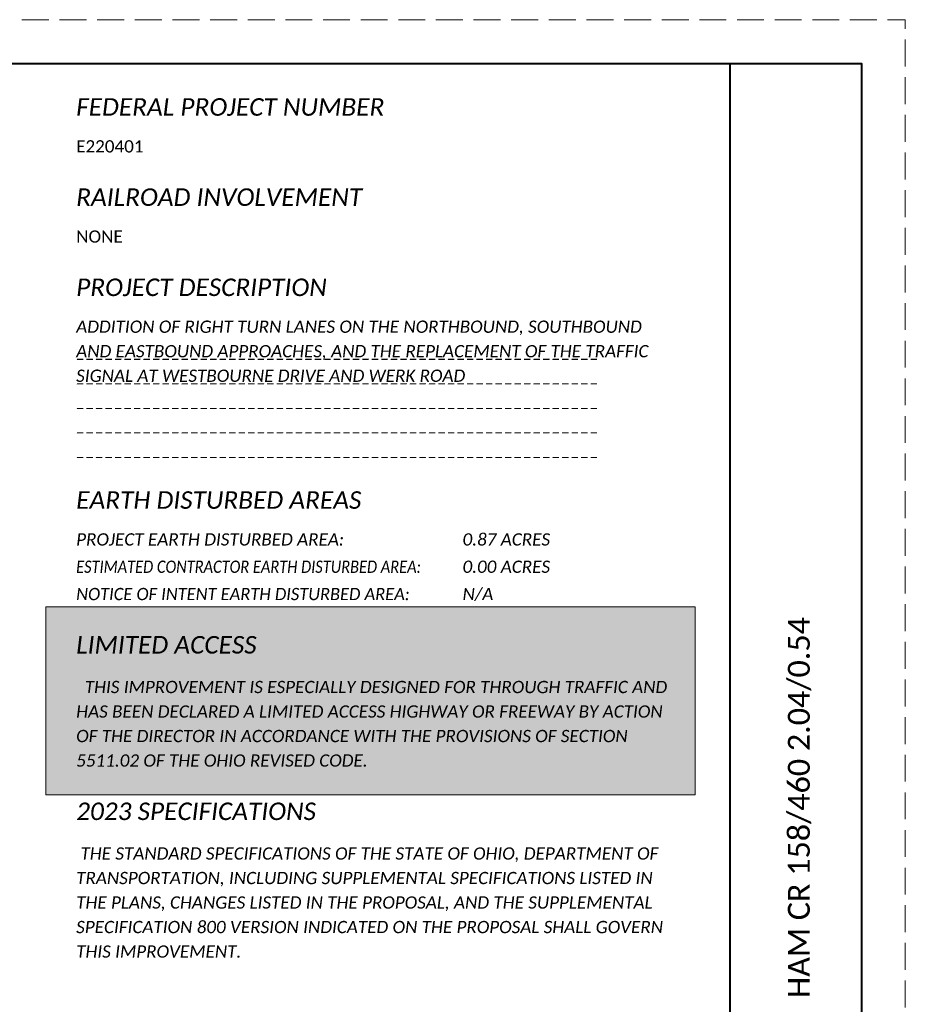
# Paper-space layout 'Layout1' of a CAD drawing. Extents: x 0 to 39.3, y 0 to 22.
# Tile 131 of 131: x 23.9 to 34, y 10.8 to 22. Entities that reach past the tile are written whole.
import ezdxf
from ezdxf.enums import TextEntityAlignment as Align

# ---------------------------------------------------------------- set-up
doc = ezdxf.new("R2010")
doc.units = 0
doc.header["$MEASUREMENT"] = 0
doc.linetypes.add('DGN Style 3', pattern=[0.429961, 0.307115, -0.122846])
for name, color, linetype, lineweight in [('SH_Border', 7, 'Continuous', 40), ('SH_Data', 7, 'Continuous', 0), ('SH_Masking', 7, 'Continuous', 0), ('SH_Text', 7, 'Continuous', 13)]:
    doc.layers.add(name, color=color, linetype=linetype, lineweight=lineweight)
doc.layers.add('SH_Cut_Line', color=7, linetype='DGN Style 3', lineweight=0, plot=False)
doc.styles.add('Slanted-Normal LS 0.50', font='ariali.ttf', dxfattribs={"height": 0.14})
doc.styles.add('Style-Calibri', font='calibri.ttf')
doc.styles.add('Style-Calibri IF', font='calibrii.ttf')

# ---------------------------------------------------------------- blocks, each defined once
blk = doc.blocks.new('BORDER_1')
at = {"layer": 'SH_Border', "color": 7, "linetype": 'Continuous', "lineweight": 40}
blk.add_line((32, 0.5), (32, 21.5), dxfattribs=at)
at = {"layer": 'SH_Border', "color": 7, "linetype": 'Continuous', "lineweight": 40, "flags": 128}
blk.add_lwpolyline([(1.5, 21.5), (33.5, 21.5), (33.5, 0.5), (1.5, 0.5)], close=True, dxfattribs=at)
at = {"layer": 'SH_Cut_Line', "color": 7, "linetype": 'DGN Style 3', "lineweight": 0, "flags": 128}
blk.add_lwpolyline([(0, 0), (34, 0), (34, 22), (0, 22)], close=True, dxfattribs=at)
at = {"layer": 'SH_Data', "color": 7, "linetype": 'Continuous', "lineweight": 0, "insert": (32.792, 13), "char_height": 0.25, "attachment_point": 5, "rotation": 90, "line_spacing_factor": 0.6, "style": 'Style-Calibri'}
blk.add_mtext('\\fCalibri|b0|i0|c00|p39;HAM CR 158/460 2.04/0.54', dxfattribs=at)

psp = doc.layouts.get("Layout1")

# ---------------------------------------------------------------- linework, layer by layer
at = {"layer": 'SH_Masking', "flags": 128}
psp.add_lwpolyline([(24.183, 15.293), (31.598, 15.293), (31.598, 13.146), (24.183, 13.146)], close=True, dxfattribs=at)
at = {"layer": 'SH_Masking', "extrusion": (0, 0, -1)}
psp.add_solid([(-24.183, 15.293), (-31.598, 15.293), (-24.183, 13.146), (-31.598, 13.146)], dxfattribs=at)

# ---------------------------------------------------------------- block references
at = {"layer": 'SH_Cut_Line', "color": 7, "linetype": 'DGN Style 3', "lineweight": 0}
psp.add_blockref('BORDER_1', (0, 0), dxfattribs=at)

# ---------------------------------------------------------------- texts
at = {"layer": 'SH_Text', "linetype": 'Continuous'}
for s, height, style, p in [('FEDERAL PROJECT NUMBER', 0.2, 'Style-Calibri IF', (24.528, 21.103)), ('E220401', 0.14, 'Style-Calibri', (24.528, 20.623)), ('RAILROAD INVOLVEMENT', 0.2, 'Style-Calibri IF', (24.528, 20.073)), ('NONE', 0.14, 'Style-Calibri', (24.528, 19.593))]:
    psp.add_text(s, height=height, dxfattribs=dict(at, style=style)).set_placement(p, align=Align.TOP_LEFT)
at = {"layer": 'SH_Text', "lineweight": 0, "style": 'Style-Calibri IF'}
for s, height, p in [('PROJECT DESCRIPTION', 0.2, (24.528, 19.043)), ('EARTH DISTURBED AREAS', 0.2, (24.528, 16.613)), ('PROJECT EARTH DISTURBED AREA:', 0.14, (24.528, 16.133)), ('0.87 ACRES', 0.14, (28.942, 16.133)), ('0.00 ACRES', 0.14, (28.942, 15.821)), ('N/A', 0.14, (28.942, 15.509)), ('LIMITED ACCESS', 0.2, (24.528, 14.959)), ('  THIS IMPROVEMENT IS ESPECIALLY DESIGNED FOR THROUGH TRAFFIC AND', 0.14, (24.528, 14.447)), ('HAS BEEN DECLARED A LIMITED ACCESS HIGHWAY OR FREEWAY BY ACTION', 0.14, (24.528, 14.167)), ('OF THE DIRECTOR IN ACCORDANCE WITH THE PROVISIONS OF SECTION', 0.14, (24.528, 13.887)), ('5511.02 OF THE OHIO REVISED CODE.', 0.14, (24.528, 13.607)), ('2023 SPECIFICATIONS', 0.2, (24.528, 13.057)), (' THE STANDARD SPECIFICATIONS OF THE STATE OF OHIO, DEPARTMENT OF', 0.14, (24.528, 12.545)), ('TRANSPORTATION, INCLUDING SUPPLEMENTAL SPECIFICATIONS LISTED IN', 0.14, (24.528, 12.265)), ('THE PLANS, CHANGES LISTED IN THE PROPOSAL, AND THE SUPPLEMENTAL', 0.14, (24.528, 11.985)), ('SPECIFICATION 800 VERSION INDICATED ON THE PROPOSAL SHALL GOVERN', 0.14, (24.528, 11.705)), ('THIS IMPROVEMENT.', 0.14, (24.528, 11.425))]:
    psp.add_text(s, height=height, dxfattribs=at).set_placement(p, align=Align.TOP_LEFT)
at = {"layer": 'SH_Text', "color": 7, "lineweight": 0, "style": 'Style-Calibri IF', "width": 0.857143}
psp.add_text('ESTIMATED CONTRACTOR EARTH DISTURBED AREA:', height=0.14, dxfattribs=at).set_placement((24.528, 15.821), align=Align.TOP_LEFT)
at = {"layer": 'SH_Text', "lineweight": 0, "style": 'Style-Calibri IF', "width": 0.964286}
psp.add_text('NOTICE OF INTENT EARTH DISTURBED AREA:', height=0.14, dxfattribs=at).set_placement((24.528, 15.509), align=Align.TOP_LEFT)
at = {"layer": 'SH_Text', "lineweight": 0, "char_height": 0.14, "attachment_point": 1, "style": 'Slanted-Normal LS 0.50'}
for s, insert, line_spacing_factor in [('\\fCalibri|b0|i1|c00|p39;ADDITION OF RIGHT TURN LANES ON THE NORTHBOUND, SOUTHBOUND \\PAND EASTBOUND APPROACHES, AND THE REPLACEMENT OF THE TRAFFIC\\PSIGNAL AT WESTBOURNE DRIVE AND WERK ROAD', (24.528, 18.563), 1.2), ('\\fCalibri|b0|i1|c00|p39;_______________________________________________________ ', (24.528, 18.283), 0.9), ('\\fCalibri|b0|i1|c00|p39;_______________________________________________________ ', (24.528, 18.003), 0.9), ('\\fCalibri|b0|i1|c00|p39;_______________________________________________________ ', (24.528, 17.723), 0.9), ('\\fCalibri|b0|i1|c00|p39;_______________________________________________________ ', (24.528, 17.443), 0.9), ('\\fCalibri|b0|i1|c00|p39;_______________________________________________________ ', (24.528, 17.163), 0.9)]:
    psp.add_mtext(s, dxfattribs=dict(at, insert=insert, line_spacing_factor=line_spacing_factor))

doc.saveas('drawing.dxf')
